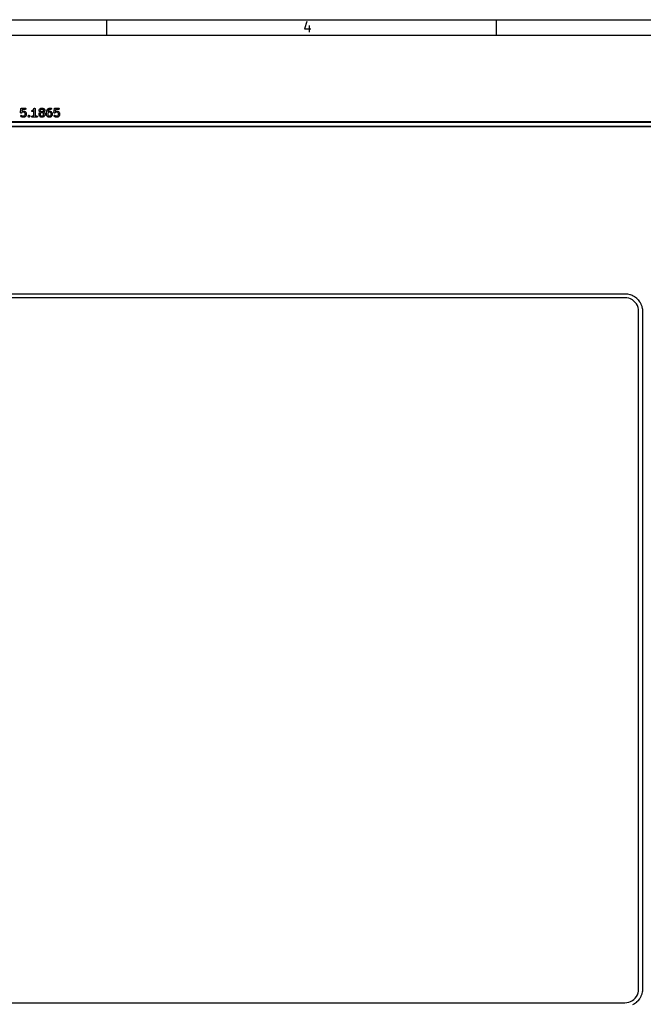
# Model space of a CAD drawing. Header units: inches. Extents: x 0.4 to 11.3, y -7.9 to -0.4.
# Tile 5 of 6: x 5.9 to 9, y -5.4 to -0.4. Entities that reach past the tile are written whole.
import ezdxf

# ---------------------------------------------------------------- set-up
doc = ezdxf.new("R2010")
doc.units = ezdxf.units.IN
doc.header["$MEASUREMENT"] = 0
doc.layers.add('Adhesive', color=254, linetype='CONTINUOUS', true_color=0xb4dbd2)

msp = doc.modelspace()

# ---------------------------------------------------------------- linework, layer by layer
at = {"layer": 'Adhesive', "linetype": 'CONTINUOUS'}
for p, q in [((5.863, -0.8623), (5.8649, -0.8436)), ((5.8649, -0.8433), (5.865, -0.8432)), ((5.8649, -0.8434), (5.8649, -0.8433)), ((5.8649, -0.8436), (5.8649, -0.8434)), ((5.865, -0.843), (5.8652, -0.8426)), ((5.865, -0.8432), (5.865, -0.843)), ((5.8652, -0.8426), (5.8654, -0.8423)), ((5.8654, -0.8423), (5.8655, -0.8421)), ((5.8655, -0.842), (5.8659, -0.8417)), ((5.8655, -0.8421), (5.8655, -0.842)), ((5.8659, -0.8417), (5.8662, -0.8414)), ((5.8662, -0.8414), (5.8663, -0.8414)), ((5.8663, -0.8414), (5.8664, -0.8413)), ((5.8664, -0.8413), (5.8668, -0.8412)), ((5.8668, -0.8412), (5.8672, -0.841)), ((5.8672, -0.841), (5.8675, -0.841)), ((5.8675, -0.841), (5.8675, -0.841)), ((5.8675, -0.841), (5.8676, -0.841)), ((5.8676, -0.841), (5.8678, -0.8409)), ((5.8678, -0.8409), (5.8866, -0.8409)), ((5.8866, -0.8409), (5.8871, -0.841)), ((5.8871, -0.841), (5.8882, -0.8414)), ((5.8882, -0.8414), (5.889, -0.8423)), ((5.889, -0.8455), (5.8882, -0.8463)), ((5.889, -0.8423), (5.8895, -0.8433)), ((5.8895, -0.8445), (5.889, -0.8455)), ((5.8895, -0.8433), (5.8895, -0.8445)), ((5.9274, -0.8476), (5.931, -0.8423)), ((5.931, -0.8422), (5.9313, -0.8418)), ((5.931, -0.8423), (5.931, -0.8422)), ((5.931, -0.8423), (5.931, -0.8423)), ((5.931, -0.8423), (5.931, -0.8423)), ((5.9313, -0.8418), (5.9316, -0.8416)), ((5.9316, -0.8416), (5.9318, -0.8414)), ((5.9318, -0.8414), (5.9321, -0.8413)), ((5.9321, -0.8413), (5.9323, -0.8412)), ((5.9323, -0.8412), (5.9326, -0.8411)), ((5.9326, -0.8411), (5.9329, -0.841)), ((5.9329, -0.841), (5.9332, -0.841)), ((5.9332, -0.841), (5.9334, -0.8409)), ((5.9334, -0.8409), (5.9337, -0.841)), ((5.9337, -0.841), (5.934, -0.841)), ((5.934, -0.841), (5.9343, -0.8411)), ((5.9343, -0.8411), (5.9346, -0.8412)), ((5.9346, -0.8412), (5.9348, -0.8413)), ((5.9348, -0.8413), (5.9351, -0.8414)), ((5.9351, -0.8414), (5.9353, -0.8416)), ((5.9353, -0.8416), (5.9355, -0.8418)), ((5.9355, -0.8418), (5.9357, -0.842)), ((5.9357, -0.842), (5.9359, -0.8423)), ((5.9359, -0.8423), (5.936, -0.8425)), ((5.936, -0.8425), (5.9362, -0.8428)), ((5.9362, -0.8428), (5.9362, -0.843)), ((5.9362, -0.843), (5.9363, -0.8433)), ((5.9363, -0.8433), (5.9364, -0.8439)), ((5.9364, -0.8439), (5.9364, -0.8439)), ((5.9364, -0.8439), (5.9364, -0.8439)), ((5.9364, -0.8439), (5.9364, -0.8439)), ((5.9364, -0.8439), (5.9364, -0.8803)), ((5.9592, -0.8459), (5.9592, -0.8458)), ((5.9592, -0.8458), (5.9593, -0.8458)), ((5.9593, -0.8458), (5.9595, -0.8456)), ((5.9595, -0.8456), (5.9613, -0.8437)), ((5.9613, -0.8437), (5.9616, -0.8435)), ((5.9616, -0.8435), (5.9616, -0.8434)), ((5.9616, -0.8434), (5.9617, -0.8434)), ((5.9617, -0.8434), (5.9618, -0.8433)), ((5.9618, -0.8433), (5.9619, -0.8433)), ((5.9619, -0.8433), (5.9621, -0.8431)), ((5.9621, -0.8431), (5.9659, -0.8412)), ((5.9659, -0.8412), (5.9664, -0.841)), ((5.9664, -0.841), (5.9665, -0.841)), ((5.9665, -0.841), (5.9666, -0.841)), ((5.9666, -0.841), (5.9672, -0.8409)), ((5.9672, -0.8409), (5.9747, -0.8409)), ((5.9747, -0.8409), (5.9753, -0.841)), ((5.9753, -0.841), (5.9754, -0.841)), ((5.9754, -0.841), (5.9755, -0.841)), ((5.9755, -0.841), (5.976, -0.8412)), ((5.976, -0.8412), (5.9798, -0.8431)), ((5.9798, -0.8431), (5.98, -0.8433)), ((5.98, -0.8433), (5.9801, -0.8433)), ((5.9801, -0.8433), (5.9802, -0.8434)), ((5.9802, -0.8434), (5.9802, -0.8434)), ((5.9802, -0.8434), (5.9803, -0.8435)), ((5.9803, -0.8435), (5.9805, -0.8437)), ((5.9805, -0.8437), (5.9824, -0.8456)), ((5.9824, -0.8456), (5.9826, -0.8458)), ((5.9826, -0.8458), (5.9826, -0.8458)), ((5.9826, -0.8458), (5.9827, -0.8459)), ((6.0004, -0.846), (6.0005, -0.8458)), ((6.0005, -0.8458), (6.0007, -0.8456)), ((6.0007, -0.8456), (6.0026, -0.8437)), ((6.0007, -0.8456), (6.0007, -0.8456)), ((6.0007, -0.8456), (6.0007, -0.8456)), ((6.0026, -0.8437), (6.0028, -0.8435)), ((6.0028, -0.8435), (6.0029, -0.8434)), ((6.0029, -0.8434), (6.003, -0.8434)), ((6.003, -0.8434), (6.003, -0.8433)), ((6.003, -0.8433), (6.0031, -0.8433)), ((6.0031, -0.8433), (6.0034, -0.8431)), ((6.0034, -0.8431), (6.0071, -0.8412)), ((6.0071, -0.8412), (6.0077, -0.841)), ((6.0077, -0.841), (6.0078, -0.841)), ((6.0078, -0.841), (6.0079, -0.841)), ((6.0079, -0.841), (6.0084, -0.8409)), ((6.0084, -0.8409), (6.0159, -0.8409)), ((6.0159, -0.8409), (6.0165, -0.841)), ((6.0165, -0.841), (6.0176, -0.8414)), ((6.0176, -0.8414), (6.0184, -0.8423)), ((6.0184, -0.8455), (6.0176, -0.8463)), ((6.0184, -0.8423), (6.0188, -0.8433)), ((6.0188, -0.8445), (6.0184, -0.8455)), ((6.0188, -0.8433), (6.0188, -0.8445)), ((6.0317, -0.8623), (6.0336, -0.8436)), ((6.0336, -0.8436), (6.0337, -0.8434)), ((6.0337, -0.843), (6.0339, -0.8426)), ((6.0337, -0.8432), (6.0337, -0.843)), ((6.0337, -0.8433), (6.0337, -0.8432)), ((6.0337, -0.8434), (6.0337, -0.8433)), ((6.0339, -0.8426), (6.0341, -0.8423)), ((6.0341, -0.8423), (6.0342, -0.8421)), ((6.0342, -0.8421), (6.0343, -0.842)), ((6.0343, -0.842), (6.0346, -0.8417)), ((6.0346, -0.8417), (6.0349, -0.8414)), ((6.0349, -0.8414), (6.035, -0.8414)), ((6.035, -0.8414), (6.0352, -0.8413)), ((6.0352, -0.8413), (6.0356, -0.8412)), ((6.0356, -0.8412), (6.036, -0.841)), ((6.036, -0.841), (6.0362, -0.841)), ((6.0362, -0.841), (6.0363, -0.841)), ((6.0363, -0.841), (6.0366, -0.8409)), ((6.0363, -0.841), (6.0363, -0.841)), ((6.0366, -0.8409), (6.0553, -0.8409)), ((6.0553, -0.8409), (6.0559, -0.841)), ((6.0559, -0.841), (6.0569, -0.8414)), ((6.0569, -0.8414), (6.0578, -0.8423)), ((6.0578, -0.8455), (6.0569, -0.8463)), ((6.0578, -0.8423), (6.0582, -0.8433)), ((6.0582, -0.8445), (6.0578, -0.8455)), ((6.0582, -0.8433), (6.0582, -0.8445)), ((5.863, -0.8629), (5.863, -0.8623)), ((5.8631, -0.8631), (5.863, -0.8629)), ((5.8631, -0.8632), (5.8631, -0.8631)), ((5.8632, -0.8636), (5.8631, -0.8632)), ((5.8631, -0.8789), (5.8635, -0.8779)), ((5.8631, -0.8801), (5.8631, -0.8789)), ((5.8635, -0.8812), (5.8631, -0.8801)), ((5.8633, -0.864), (5.8632, -0.8636)), ((5.8634, -0.8641), (5.8633, -0.864)), ((5.8635, -0.8643), (5.8634, -0.8641)), ((5.8638, -0.8646), (5.8635, -0.8643)), ((5.8635, -0.8779), (5.8643, -0.8771)), ((5.8639, -0.8816), (5.8635, -0.8812)), ((5.8641, -0.8649), (5.8638, -0.8646)), ((5.8657, -0.8835), (5.8639, -0.8816)), ((5.8642, -0.865), (5.8641, -0.8649)), ((5.8643, -0.8651), (5.8642, -0.865)), ((5.8647, -0.8653), (5.8643, -0.8651)), ((5.8643, -0.8771), (5.8654, -0.8766)), ((5.8651, -0.8655), (5.8647, -0.8653)), ((5.8652, -0.8655), (5.8651, -0.8655)), ((5.8654, -0.8655), (5.8652, -0.8655)), ((5.8658, -0.8655), (5.8654, -0.8655)), ((5.8654, -0.8766), (5.8665, -0.8766)), ((5.866, -0.8837), (5.8657, -0.8835)), ((5.8662, -0.8656), (5.8658, -0.8655)), ((5.8661, -0.8838), (5.866, -0.8837)), ((5.866, -0.8837), (5.866, -0.8837)), ((5.8662, -0.8838), (5.8661, -0.8838)), ((5.8664, -0.8655), (5.8662, -0.8656)), ((5.8663, -0.8839), (5.8662, -0.8838)), ((5.8665, -0.884), (5.8663, -0.8839)), ((5.8665, -0.8655), (5.8664, -0.8655)), ((5.8669, -0.8654), (5.8665, -0.8655)), ((5.8665, -0.8766), (5.8676, -0.8771)), ((5.8703, -0.8859), (5.8665, -0.884)), ((5.8673, -0.8652), (5.8669, -0.8654)), ((5.8675, -0.8652), (5.8673, -0.8652)), ((5.8676, -0.8651), (5.8675, -0.8652)), ((5.868, -0.8647), (5.8676, -0.8651)), ((5.8676, -0.8771), (5.868, -0.8774)), ((5.8696, -0.8632), (5.868, -0.8647)), ((5.868, -0.8774), (5.8696, -0.879)), ((5.8705, -0.8468), (5.8695, -0.8566)), ((5.8695, -0.8566), (5.8703, -0.8562)), ((5.8723, -0.8618), (5.8696, -0.8632)), ((5.8696, -0.879), (5.8723, -0.8803)), ((5.8703, -0.8562), (5.8708, -0.856)), ((5.8708, -0.8861), (5.8703, -0.8859)), ((5.8866, -0.8468), (5.8705, -0.8468)), ((5.8708, -0.856), (5.8709, -0.856)), ((5.8709, -0.8861), (5.8708, -0.8861)), ((5.8709, -0.856), (5.871, -0.856)), ((5.871, -0.8862), (5.8709, -0.8861)), ((5.871, -0.856), (5.8716, -0.8559)), ((5.8716, -0.8862), (5.871, -0.8862)), ((5.8716, -0.8559), (5.8809, -0.8559)), ((5.8809, -0.8862), (5.8716, -0.8862)), ((5.8802, -0.8618), (5.8723, -0.8618)), ((5.8723, -0.8803), (5.8802, -0.8803)), ((5.8829, -0.8632), (5.8802, -0.8618)), ((5.8802, -0.8803), (5.8829, -0.879)), ((5.8809, -0.8559), (5.8815, -0.856)), ((5.8815, -0.8862), (5.8809, -0.8862)), ((5.8815, -0.856), (5.8816, -0.856)), ((5.8816, -0.8861), (5.8815, -0.8862)), ((5.8816, -0.856), (5.8817, -0.856)), ((5.8817, -0.8861), (5.8816, -0.8861)), ((5.8817, -0.856), (5.8823, -0.8562)), ((5.8823, -0.8859), (5.8817, -0.8861)), ((5.8823, -0.8562), (5.886, -0.8581)), ((5.886, -0.884), (5.8823, -0.8859)), ((5.8841, -0.8644), (5.8829, -0.8632)), ((5.8829, -0.879), (5.8841, -0.8778)), ((5.8855, -0.8671), (5.8841, -0.8644)), ((5.8841, -0.8778), (5.8855, -0.8751)), ((5.8855, -0.8751), (5.8855, -0.8671)), ((5.886, -0.8581), (5.8863, -0.8583)), ((5.8863, -0.8839), (5.886, -0.884)), ((5.8863, -0.8583), (5.8863, -0.8583)), ((5.8863, -0.8583), (5.8864, -0.8584)), ((5.8864, -0.8838), (5.8863, -0.8838)), ((5.8863, -0.8838), (5.8863, -0.8839)), ((5.8864, -0.8584), (5.8865, -0.8584)), ((5.8865, -0.8837), (5.8864, -0.8838)), ((5.8865, -0.8584), (5.8866, -0.8585)), ((5.8866, -0.8837), (5.8865, -0.8837)), ((5.8871, -0.8468), (5.8866, -0.8468)), ((5.8866, -0.8585), (5.8868, -0.8587)), ((5.8868, -0.8835), (5.8866, -0.8837)), ((5.8868, -0.8587), (5.8887, -0.8606)), ((5.8887, -0.8816), (5.8868, -0.8835)), ((5.8882, -0.8463), (5.8871, -0.8468)), ((5.8887, -0.8606), (5.8888, -0.8608)), ((5.8888, -0.8814), (5.8887, -0.8816)), ((5.8888, -0.8608), (5.8889, -0.8608)), ((5.8889, -0.8813), (5.8888, -0.8814)), ((5.8889, -0.8608), (5.889, -0.8609)), ((5.889, -0.8812), (5.8889, -0.8813)), ((5.889, -0.8609), (5.889, -0.861)), ((5.889, -0.861), (5.8891, -0.8611)), ((5.8891, -0.8811), (5.889, -0.8812)), ((5.889, -0.8812), (5.889, -0.8812)), ((5.8891, -0.8611), (5.8892, -0.8613)), ((5.8892, -0.8808), (5.8891, -0.8811)), ((5.8892, -0.8613), (5.8911, -0.8651)), ((5.8911, -0.8771), (5.8892, -0.8808)), ((5.8911, -0.8651), (5.8913, -0.8656)), ((5.8913, -0.8765), (5.8911, -0.8771)), ((5.8913, -0.8656), (5.8913, -0.8657)), ((5.8913, -0.8657), (5.8913, -0.8658)), ((5.8913, -0.8658), (5.8914, -0.8664)), ((5.8914, -0.8758), (5.8913, -0.8763)), ((5.8913, -0.8763), (5.8913, -0.8764)), ((5.8913, -0.8764), (5.8913, -0.8765)), ((5.8914, -0.8664), (5.8914, -0.8758)), ((5.9005, -0.8808), (5.901, -0.8797)), ((5.9005, -0.882), (5.9005, -0.8808)), ((5.9007, -0.8824), (5.9005, -0.882)), ((5.901, -0.883), (5.9007, -0.8824)), ((5.901, -0.8797), (5.9014, -0.8793)), ((5.9014, -0.8835), (5.901, -0.883)), ((5.9014, -0.8793), (5.9032, -0.8774)), ((5.9032, -0.8853), (5.9014, -0.8835)), ((5.9032, -0.8774), (5.9037, -0.8771)), ((5.9037, -0.8857), (5.9032, -0.8853)), ((5.9037, -0.8771), (5.9043, -0.8768)), ((5.9037, -0.8771), (5.9037, -0.8771)), ((5.9047, -0.8862), (5.9037, -0.8857)), ((5.9043, -0.8768), (5.9047, -0.8766)), ((5.9047, -0.8766), (5.9059, -0.8766)), ((5.9059, -0.8862), (5.9047, -0.8862)), ((5.9047, -0.8862), (5.9047, -0.8862)), ((5.9059, -0.8766), (5.9059, -0.8766)), ((5.9059, -0.8766), (5.9063, -0.8768)), ((5.907, -0.8857), (5.9059, -0.8862)), ((5.9059, -0.8862), (5.9059, -0.8862)), ((5.9063, -0.8768), (5.907, -0.8771)), ((5.907, -0.8771), (5.907, -0.8771)), ((5.907, -0.8771), (5.9074, -0.8774)), ((5.9074, -0.8853), (5.907, -0.8857)), ((5.9074, -0.8774), (5.9093, -0.8793)), ((5.9093, -0.8835), (5.9074, -0.8853)), ((5.9093, -0.8793), (5.9096, -0.8797)), ((5.9096, -0.883), (5.9093, -0.8835)), ((5.9096, -0.8797), (5.9101, -0.8808)), ((5.9101, -0.882), (5.9096, -0.883)), ((5.9101, -0.8808), (5.9101, -0.8808)), ((5.9101, -0.8808), (5.9101, -0.882)), ((5.9193, -0.8548), (5.9196, -0.8537)), ((5.9193, -0.8559), (5.9193, -0.8548)), ((5.9199, -0.8569), (5.9193, -0.8559)), ((5.9193, -0.8827), (5.9197, -0.8816)), ((5.9193, -0.8838), (5.9193, -0.8827)), ((5.9197, -0.8849), (5.9193, -0.8838)), ((5.9196, -0.8537), (5.9204, -0.8528)), ((5.9197, -0.8816), (5.9206, -0.8808)), ((5.9206, -0.8857), (5.9197, -0.8849)), ((5.9207, -0.8577), (5.9199, -0.8569)), ((5.9204, -0.8528), (5.9209, -0.8525)), ((5.9206, -0.8808), (5.9216, -0.8804)), ((5.9216, -0.8862), (5.9206, -0.8857)), ((5.9218, -0.8581), (5.9207, -0.8577)), ((5.9209, -0.8525), (5.9242, -0.8508)), ((5.9216, -0.8804), (5.9222, -0.8803)), ((5.9222, -0.8862), (5.9216, -0.8862)), ((5.923, -0.858), (5.9218, -0.8581)), ((5.9222, -0.8803), (5.9305, -0.8803)), ((5.9447, -0.8862), (5.9222, -0.8862)), ((5.9235, -0.8578), (5.923, -0.858)), ((5.9273, -0.8559), (5.9235, -0.8578)), ((5.9242, -0.8508), (5.9274, -0.8476)), ((5.9275, -0.8557), (5.9273, -0.8559)), ((5.9276, -0.8557), (5.9275, -0.8557)), ((5.9277, -0.8557), (5.9276, -0.8557)), ((5.9278, -0.8556), (5.9277, -0.8557)), ((5.928, -0.8554), (5.9278, -0.8555)), ((5.9278, -0.8555), (5.9278, -0.8556)), ((5.9305, -0.8529), (5.928, -0.8554)), ((5.9305, -0.8803), (5.9305, -0.8529)), ((5.9364, -0.8803), (5.9447, -0.8803)), ((5.9447, -0.8803), (5.9453, -0.8804)), ((5.9453, -0.8862), (5.9447, -0.8862)), ((5.9453, -0.8804), (5.9463, -0.8808)), ((5.9463, -0.8857), (5.9453, -0.8862)), ((5.9463, -0.8808), (5.9471, -0.8816)), ((5.9471, -0.8849), (5.9463, -0.8857)), ((5.9471, -0.8816), (5.9476, -0.8827)), ((5.9476, -0.8838), (5.9471, -0.8849)), ((5.9476, -0.8827), (5.9476, -0.8838)), ((5.9567, -0.8514), (5.9568, -0.8508)), ((5.9567, -0.8533), (5.9567, -0.8514)), ((5.9568, -0.8538), (5.9567, -0.8533)), ((5.9567, -0.8683), (5.9568, -0.8677)), ((5.9567, -0.8758), (5.9567, -0.8683)), ((5.9568, -0.8763), (5.9567, -0.8758)), ((5.9568, -0.8506), (5.957, -0.8501)), ((5.9568, -0.8507), (5.9568, -0.8506)), ((5.9568, -0.8508), (5.9568, -0.8507)), ((5.9568, -0.8539), (5.9568, -0.8538)), ((5.9568, -0.854), (5.9568, -0.8539)), ((5.957, -0.8546), (5.9568, -0.854)), ((5.9568, -0.8675), (5.957, -0.8669)), ((5.9568, -0.8676), (5.9568, -0.8675)), ((5.9568, -0.8677), (5.9568, -0.8676)), ((5.9568, -0.8764), (5.9568, -0.8763)), ((5.9568, -0.8765), (5.9568, -0.8764)), ((5.957, -0.8771), (5.9568, -0.8765)), ((5.957, -0.8501), (5.9589, -0.8463)), ((5.9589, -0.8583), (5.957, -0.8546)), ((5.957, -0.8669), (5.9589, -0.8632)), ((5.9589, -0.8808), (5.957, -0.8771)), ((5.9589, -0.8463), (5.9591, -0.8461)), ((5.9591, -0.8586), (5.9589, -0.8583)), ((5.9589, -0.8632), (5.9591, -0.8629)), ((5.9591, -0.8811), (5.9589, -0.8808)), ((5.9591, -0.846), (5.9592, -0.8459)), ((5.9591, -0.8461), (5.9591, -0.846)), ((5.9591, -0.8587), (5.9591, -0.8586)), ((5.9592, -0.8587), (5.9591, -0.8587)), ((5.9591, -0.8629), (5.9592, -0.8628)), ((5.9591, -0.8629), (5.9591, -0.8629)), ((5.9591, -0.8812), (5.9591, -0.8811)), ((5.9592, -0.8812), (5.9591, -0.8812)), ((5.9592, -0.8588), (5.9592, -0.8587)), ((5.9593, -0.8589), (5.9592, -0.8588)), ((5.9592, -0.8628), (5.9592, -0.8627)), ((5.9592, -0.8627), (5.9593, -0.8627)), ((5.9592, -0.8813), (5.9592, -0.8812)), ((5.9593, -0.8814), (5.9592, -0.8813)), ((5.9595, -0.8591), (5.9593, -0.8589)), ((5.9593, -0.8627), (5.9595, -0.8624)), ((5.9595, -0.8816), (5.9593, -0.8814)), ((5.9611, -0.8608), (5.9595, -0.8591)), ((5.9595, -0.8624), (5.9611, -0.8608)), ((5.9613, -0.8835), (5.9595, -0.8816)), ((5.9616, -0.8837), (5.9613, -0.8835)), ((5.9617, -0.8838), (5.9616, -0.8837)), ((5.9616, -0.8837), (5.9616, -0.8837)), ((5.9618, -0.8838), (5.9617, -0.8838)), ((5.9619, -0.8839), (5.9618, -0.8838)), ((5.9621, -0.884), (5.9619, -0.8839)), ((5.9659, -0.8859), (5.9621, -0.884)), ((5.964, -0.8494), (5.9626, -0.8521)), ((5.9626, -0.8521), (5.9626, -0.8526)), ((5.9626, -0.8526), (5.964, -0.8553)), ((5.964, -0.8663), (5.9626, -0.869)), ((5.9626, -0.869), (5.9626, -0.8751)), ((5.9626, -0.8751), (5.964, -0.8778)), ((5.9652, -0.8482), (5.964, -0.8494)), ((5.964, -0.8553), (5.9652, -0.8565)), ((5.9652, -0.8651), (5.964, -0.8663)), ((5.964, -0.8778), (5.9652, -0.879)), ((5.9679, -0.8468), (5.9652, -0.8482)), ((5.9652, -0.8565), (5.9679, -0.8578)), ((5.9679, -0.8637), (5.9652, -0.8651)), ((5.9652, -0.879), (5.9679, -0.8803)), ((5.9664, -0.8861), (5.9659, -0.8859)), ((5.9665, -0.8861), (5.9664, -0.8861)), ((5.9666, -0.8862), (5.9665, -0.8861)), ((5.9672, -0.8862), (5.9666, -0.8862)), ((5.9747, -0.8862), (5.9672, -0.8862)), ((5.974, -0.8468), (5.9679, -0.8468)), ((5.9679, -0.8578), (5.974, -0.8578)), ((5.974, -0.8637), (5.9679, -0.8637)), ((5.9679, -0.8803), (5.974, -0.8803)), ((5.9767, -0.8482), (5.974, -0.8468)), ((5.974, -0.8578), (5.9767, -0.8565)), ((5.9767, -0.8651), (5.974, -0.8637)), ((5.974, -0.8803), (5.9767, -0.879)), ((5.9753, -0.8862), (5.9747, -0.8862)), ((5.9754, -0.8861), (5.9753, -0.8862)), ((5.9755, -0.8861), (5.9754, -0.8861)), ((5.976, -0.8859), (5.9755, -0.8861)), ((5.9798, -0.884), (5.976, -0.8859)), ((5.9779, -0.8494), (5.9767, -0.8482)), ((5.9767, -0.8565), (5.9779, -0.8553)), ((5.9779, -0.8663), (5.9767, -0.8651)), ((5.9767, -0.879), (5.9779, -0.8778)), ((5.9792, -0.8521), (5.9779, -0.8494)), ((5.9779, -0.8553), (5.9792, -0.8526)), ((5.9792, -0.869), (5.9779, -0.8663)), ((5.9779, -0.8778), (5.9792, -0.8751)), ((5.9792, -0.8526), (5.9792, -0.8521)), ((5.9792, -0.8751), (5.9792, -0.869)), ((5.98, -0.8839), (5.9798, -0.884)), ((5.9801, -0.8838), (5.98, -0.8839)), ((5.9802, -0.8838), (5.9801, -0.8838)), ((5.9803, -0.8837), (5.9802, -0.8837)), ((5.9802, -0.8837), (5.9802, -0.8838)), ((5.9805, -0.8835), (5.9803, -0.8837)), ((5.9824, -0.8816), (5.9805, -0.8835)), ((5.9824, -0.8591), (5.9807, -0.8608)), ((5.9807, -0.8608), (5.9824, -0.8624)), ((5.9826, -0.8589), (5.9824, -0.8591)), ((5.9824, -0.8624), (5.9826, -0.8627)), ((5.9826, -0.8814), (5.9824, -0.8816)), ((5.9827, -0.8587), (5.9826, -0.8588)), ((5.9826, -0.8588), (5.9826, -0.8589)), ((5.9826, -0.8627), (5.9826, -0.8627)), ((5.9826, -0.8627), (5.9827, -0.8628)), ((5.9827, -0.8812), (5.9826, -0.8813)), ((5.9826, -0.8813), (5.9826, -0.8814)), ((5.9827, -0.8459), (5.9828, -0.846)), ((5.9828, -0.8587), (5.9827, -0.8587)), ((5.9827, -0.8628), (5.9828, -0.8629)), ((5.9828, -0.8812), (5.9827, -0.8812)), ((5.9828, -0.846), (5.9828, -0.8461)), ((5.9828, -0.8461), (5.9829, -0.8463)), ((5.9829, -0.8583), (5.9828, -0.8586)), ((5.9828, -0.8586), (5.9828, -0.8587)), ((5.9828, -0.8629), (5.9828, -0.8629)), ((5.9828, -0.8629), (5.9829, -0.8632)), ((5.9829, -0.8808), (5.9828, -0.8811)), ((5.9828, -0.8811), (5.9828, -0.8812)), ((5.9829, -0.8463), (5.9848, -0.8501)), ((5.9848, -0.8546), (5.9829, -0.8583)), ((5.9829, -0.8632), (5.9848, -0.8669)), ((5.9848, -0.8771), (5.9829, -0.8808)), ((5.9848, -0.8501), (5.985, -0.8506)), ((5.985, -0.854), (5.9848, -0.8546)), ((5.9848, -0.8669), (5.985, -0.8675)), ((5.985, -0.8765), (5.9848, -0.8771)), ((5.985, -0.8506), (5.985, -0.8507)), ((5.985, -0.8507), (5.9851, -0.8508)), ((5.9851, -0.8538), (5.985, -0.8539)), ((5.985, -0.8539), (5.985, -0.854)), ((5.985, -0.8675), (5.985, -0.8676)), ((5.985, -0.8676), (5.9851, -0.8677)), ((5.9851, -0.8763), (5.985, -0.8764)), ((5.985, -0.8764), (5.985, -0.8765)), ((5.9851, -0.8508), (5.9851, -0.8514)), ((5.9851, -0.8514), (5.9851, -0.8533)), ((5.9851, -0.8533), (5.9851, -0.8538)), ((5.9851, -0.8677), (5.9851, -0.8683)), ((5.9851, -0.8683), (5.9851, -0.8758)), ((5.9851, -0.8758), (5.9851, -0.8763)), ((5.9942, -0.8606), (5.9943, -0.8604)), ((5.9942, -0.8607), (5.9942, -0.8606)), ((5.9942, -0.8608), (5.9942, -0.8607)), ((5.9942, -0.8758), (5.9942, -0.8608)), ((5.9943, -0.8763), (5.9942, -0.8758)), ((5.9943, -0.86), (5.9962, -0.8525)), ((5.9943, -0.8601), (5.9943, -0.86)), ((5.9943, -0.8602), (5.9943, -0.8601)), ((5.9943, -0.8604), (5.9943, -0.8602)), ((5.9943, -0.8764), (5.9943, -0.8763)), ((5.9943, -0.8765), (5.9943, -0.8764)), ((5.9945, -0.8771), (5.9943, -0.8765)), ((5.9964, -0.8808), (5.9945, -0.8771)), ((5.9962, -0.8525), (5.9963, -0.8522)), ((5.9963, -0.8522), (5.9963, -0.8521)), ((5.9963, -0.8521), (5.9964, -0.8521)), ((5.9964, -0.8519), (5.9966, -0.8516)), ((5.9964, -0.852), (5.9964, -0.8519)), ((5.9964, -0.8521), (5.9964, -0.852)), ((5.9966, -0.8811), (5.9964, -0.8808)), ((5.9966, -0.8516), (6.0003, -0.846)), ((5.9966, -0.8812), (5.9966, -0.8811)), ((5.9967, -0.8812), (5.9966, -0.8812)), ((5.9967, -0.8813), (5.9967, -0.8812)), ((5.9968, -0.8814), (5.9967, -0.8813)), ((5.997, -0.8816), (5.9968, -0.8814)), ((5.9988, -0.8835), (5.997, -0.8816)), ((5.9991, -0.8837), (5.9988, -0.8835)), ((5.9992, -0.8838), (5.9991, -0.8837)), ((5.9991, -0.8837), (5.9991, -0.8837)), ((5.9993, -0.8838), (5.9992, -0.8838)), ((5.9994, -0.8839), (5.9993, -0.8838)), ((5.9996, -0.884), (5.9994, -0.8839)), ((6.0034, -0.8859), (5.9996, -0.884)), ((6.0015, -0.8644), (6.0001, -0.8671)), ((6.0001, -0.8671), (6.0001, -0.8751)), ((6.0001, -0.8751), (6.0015, -0.8778)), ((6.0003, -0.846), (6.0004, -0.846)), ((6.0004, -0.846), (6.0004, -0.846)), ((6.0018, -0.8545), (6.0011, -0.8574)), ((6.0011, -0.8574), (6.0034, -0.8562)), ((6.0027, -0.8632), (6.0015, -0.8644)), ((6.0015, -0.8778), (6.0027, -0.879)), ((6.0051, -0.8495), (6.0018, -0.8545)), ((6.0054, -0.8618), (6.0027, -0.8632)), ((6.0027, -0.879), (6.0054, -0.8803)), ((6.0034, -0.8562), (6.0039, -0.856)), ((6.0039, -0.8861), (6.0034, -0.8859)), ((6.0039, -0.856), (6.004, -0.856)), ((6.004, -0.8861), (6.0039, -0.8861)), ((6.004, -0.856), (6.0041, -0.856)), ((6.0041, -0.8862), (6.004, -0.8861)), ((6.0041, -0.856), (6.0047, -0.8559)), ((6.0047, -0.8862), (6.0041, -0.8862)), ((6.0047, -0.8559), (6.0122, -0.8559)), ((6.0122, -0.8862), (6.0047, -0.8862)), ((6.0064, -0.8482), (6.0051, -0.8495)), ((6.0115, -0.8618), (6.0054, -0.8618)), ((6.0054, -0.8803), (6.0115, -0.8803)), ((6.0091, -0.8468), (6.0064, -0.8482)), ((6.0159, -0.8468), (6.0091, -0.8468)), ((6.0142, -0.8632), (6.0115, -0.8618)), ((6.0115, -0.8803), (6.0142, -0.879)), ((6.0122, -0.8559), (6.0128, -0.856)), ((6.0128, -0.8862), (6.0122, -0.8862)), ((6.0128, -0.856), (6.0129, -0.856)), ((6.0129, -0.8861), (6.0128, -0.8862)), ((6.0129, -0.856), (6.013, -0.856)), ((6.013, -0.8861), (6.0129, -0.8861)), ((6.013, -0.856), (6.0135, -0.8562)), ((6.0135, -0.8859), (6.013, -0.8861)), ((6.0135, -0.8562), (6.0172, -0.8581)), ((6.0172, -0.884), (6.0135, -0.8859)), ((6.0154, -0.8644), (6.0142, -0.8632)), ((6.0142, -0.879), (6.0154, -0.8778)), ((6.0167, -0.8671), (6.0154, -0.8644)), ((6.0154, -0.8778), (6.0167, -0.8751)), ((6.0165, -0.8468), (6.0159, -0.8468)), ((6.0176, -0.8463), (6.0165, -0.8468)), ((6.0167, -0.8751), (6.0167, -0.8671)), ((6.0172, -0.8581), (6.0175, -0.8583)), ((6.0175, -0.8839), (6.0172, -0.884)), ((6.0175, -0.8583), (6.0176, -0.8583)), ((6.0176, -0.8838), (6.0175, -0.8839)), ((6.0176, -0.8583), (6.0177, -0.8584)), ((6.0177, -0.8838), (6.0176, -0.8838)), ((6.0177, -0.8584), (6.0177, -0.8584)), ((6.0177, -0.8584), (6.0178, -0.8585)), ((6.0178, -0.8837), (6.0177, -0.8837)), ((6.0177, -0.8837), (6.0177, -0.8838)), ((6.0178, -0.8585), (6.018, -0.8587)), ((6.018, -0.8835), (6.0178, -0.8837)), ((6.018, -0.8587), (6.0199, -0.8606)), ((6.0199, -0.8816), (6.018, -0.8835)), ((6.0199, -0.8606), (6.0201, -0.8608)), ((6.0201, -0.8814), (6.0199, -0.8816)), ((6.0201, -0.8608), (6.0201, -0.8608)), ((6.0201, -0.8608), (6.0202, -0.8609)), ((6.0202, -0.8812), (6.0201, -0.8813)), ((6.0201, -0.8813), (6.0201, -0.8814)), ((6.0202, -0.8609), (6.0203, -0.861)), ((6.0203, -0.8812), (6.0202, -0.8812)), ((6.0203, -0.861), (6.0203, -0.8611)), ((6.0203, -0.8611), (6.0204, -0.8613)), ((6.0204, -0.8808), (6.0203, -0.8811)), ((6.0203, -0.8811), (6.0203, -0.8812)), ((6.0204, -0.8613), (6.0223, -0.8651)), ((6.0223, -0.8771), (6.0204, -0.8808)), ((6.0223, -0.8651), (6.0225, -0.8656)), ((6.0225, -0.8765), (6.0223, -0.8771)), ((6.0225, -0.8656), (6.0225, -0.8657)), ((6.0225, -0.8657), (6.0226, -0.8658)), ((6.0226, -0.8763), (6.0225, -0.8764)), ((6.0225, -0.8764), (6.0225, -0.8765)), ((6.0226, -0.8658), (6.0226, -0.8664)), ((6.0226, -0.8664), (6.0226, -0.8758)), ((6.0226, -0.8758), (6.0226, -0.8763)), ((6.0317, -0.8629), (6.0317, -0.8623)), ((6.0318, -0.8631), (6.0317, -0.8629)), ((6.0318, -0.8632), (6.0318, -0.8631)), ((6.0319, -0.8636), (6.0318, -0.8632)), ((6.0318, -0.8789), (6.0322, -0.8779)), ((6.0318, -0.8801), (6.0318, -0.8789)), ((6.0322, -0.8812), (6.0318, -0.8801)), ((6.0321, -0.864), (6.0319, -0.8636)), ((6.0322, -0.8641), (6.0321, -0.864)), ((6.0322, -0.8643), (6.0322, -0.8641)), ((6.0325, -0.8646), (6.0322, -0.8643)), ((6.0322, -0.8779), (6.033, -0.8771)), ((6.0326, -0.8816), (6.0322, -0.8812)), ((6.0328, -0.8649), (6.0325, -0.8646)), ((6.0345, -0.8835), (6.0326, -0.8816)), ((6.0329, -0.865), (6.0328, -0.8649)), ((6.033, -0.8651), (6.0329, -0.865)), ((6.0334, -0.8653), (6.033, -0.8651)), ((6.033, -0.8771), (6.0341, -0.8766)), ((6.0338, -0.8655), (6.0334, -0.8653)), ((6.034, -0.8655), (6.0338, -0.8655)), ((6.0341, -0.8655), (6.034, -0.8655)), ((6.0345, -0.8655), (6.0341, -0.8655)), ((6.0341, -0.8766), (6.0353, -0.8766)), ((6.035, -0.8656), (6.0345, -0.8655)), ((6.0347, -0.8837), (6.0345, -0.8835)), ((6.0348, -0.8838), (6.0347, -0.8837)), ((6.0347, -0.8837), (6.0347, -0.8837)), ((6.0349, -0.8838), (6.0348, -0.8838)), ((6.035, -0.8839), (6.0349, -0.8838)), ((6.0351, -0.8655), (6.035, -0.8656)), ((6.0352, -0.884), (6.035, -0.8839)), ((6.0353, -0.8655), (6.0351, -0.8655)), ((6.039, -0.8859), (6.0352, -0.884)), ((6.0357, -0.8654), (6.0353, -0.8655)), ((6.0353, -0.8766), (6.0363, -0.8771)), ((6.0361, -0.8652), (6.0357, -0.8654)), ((6.0362, -0.8652), (6.0361, -0.8652)), ((6.0363, -0.8651), (6.0362, -0.8652)), ((6.0368, -0.8647), (6.0363, -0.8651)), ((6.0363, -0.8771), (6.0368, -0.8774)), ((6.0383, -0.8632), (6.0368, -0.8647)), ((6.0368, -0.8774), (6.0383, -0.879)), ((6.0392, -0.8468), (6.0382, -0.8566)), ((6.0382, -0.8566), (6.039, -0.8562)), ((6.041, -0.8618), (6.0383, -0.8632)), ((6.0383, -0.879), (6.041, -0.8803)), ((6.039, -0.8562), (6.0395, -0.856)), ((6.0395, -0.8861), (6.039, -0.8859)), ((6.0553, -0.8468), (6.0392, -0.8468)), ((6.0395, -0.856), (6.0396, -0.856)), ((6.0396, -0.8861), (6.0395, -0.8861)), ((6.0396, -0.856), (6.0397, -0.856)), ((6.0397, -0.8862), (6.0396, -0.8861)), ((6.0397, -0.856), (6.0403, -0.8559)), ((6.0403, -0.8862), (6.0397, -0.8862)), ((6.0403, -0.8559), (6.0497, -0.8559)), ((6.0497, -0.8862), (6.0403, -0.8862)), ((6.049, -0.8618), (6.041, -0.8618)), ((6.041, -0.8803), (6.049, -0.8803)), ((6.0517, -0.8632), (6.049, -0.8618)), ((6.049, -0.8803), (6.0517, -0.879)), ((6.0497, -0.8559), (6.0503, -0.856)), ((6.0503, -0.8862), (6.0497, -0.8862)), ((6.0503, -0.856), (6.0503, -0.856)), ((6.0503, -0.856), (6.0505, -0.856)), ((6.0505, -0.8861), (6.0503, -0.8861)), ((6.0503, -0.8861), (6.0503, -0.8862)), ((6.0505, -0.856), (6.051, -0.8562)), ((6.051, -0.8859), (6.0505, -0.8861)), ((6.051, -0.8562), (6.0547, -0.8581)), ((6.0547, -0.884), (6.051, -0.8859)), ((6.0529, -0.8644), (6.0517, -0.8632)), ((6.0517, -0.879), (6.0529, -0.8778)), ((6.0542, -0.8671), (6.0529, -0.8644)), ((6.0529, -0.8778), (6.0542, -0.8751)), ((6.0542, -0.8751), (6.0542, -0.8671)), ((6.0547, -0.8581), (6.055, -0.8583)), ((6.055, -0.8839), (6.0547, -0.884)), ((6.055, -0.8583), (6.0551, -0.8583)), ((6.0551, -0.8838), (6.055, -0.8839)), ((6.0551, -0.8583), (6.0551, -0.8584)), ((6.0551, -0.8584), (6.0552, -0.8584)), ((6.0552, -0.8837), (6.0551, -0.8838)), ((6.0551, -0.8838), (6.0551, -0.8838)), ((6.0552, -0.8584), (6.0553, -0.8585)), ((6.0553, -0.8837), (6.0552, -0.8837)), ((6.0559, -0.8468), (6.0553, -0.8468)), ((6.0553, -0.8585), (6.0555, -0.8587)), ((6.0555, -0.8835), (6.0553, -0.8837)), ((6.0555, -0.8587), (6.0574, -0.8606)), ((6.0574, -0.8816), (6.0555, -0.8835)), ((6.0569, -0.8463), (6.0559, -0.8468)), ((6.0574, -0.8606), (6.0576, -0.8608)), ((6.0576, -0.8814), (6.0574, -0.8816)), ((6.0576, -0.8608), (6.0576, -0.8608)), ((6.0576, -0.8608), (6.0577, -0.8609)), ((6.0577, -0.8812), (6.0576, -0.8813)), ((6.0576, -0.8813), (6.0576, -0.8814)), ((6.0577, -0.8609), (6.0578, -0.861)), ((6.0578, -0.8812), (6.0577, -0.8812)), ((6.0578, -0.861), (6.0578, -0.8611)), ((6.0578, -0.8611), (6.0579, -0.8613)), ((6.0579, -0.8808), (6.0578, -0.8811)), ((6.0578, -0.8811), (6.0578, -0.8812)), ((6.0579, -0.8613), (6.0598, -0.8651)), ((6.0598, -0.8771), (6.0579, -0.8808)), ((6.0598, -0.8651), (6.06, -0.8656)), ((6.06, -0.8765), (6.0598, -0.8771)), ((6.06, -0.8656), (6.06, -0.8657)), ((6.06, -0.8657), (6.0601, -0.8658)), ((6.0601, -0.8763), (6.06, -0.8764)), ((6.06, -0.8764), (6.06, -0.8765)), ((6.0601, -0.8658), (6.0601, -0.8664)), ((6.0601, -0.8664), (6.0601, -0.8758)), ((6.0601, -0.8758), (6.0601, -0.8763)), ((1.3025, -0.9087), (10.5457, -0.9087)), ((10.5457, -0.9126), (1.3025, -0.9126)), ((1.4125, -0.9312), (10.4356, -0.9312)), ((10.4356, -0.9351), (1.4126, -0.9351)), ((2.9319, -1.7788), (8.9162, -1.7788)), ((8.9162, -1.7788), (8.9165, -1.7788)), ((8.9165, -1.7788), (8.9169, -1.7788)), ((8.9169, -1.7788), (8.9281, -1.7796)), ((8.9281, -1.7796), (8.9288, -1.7797)), ((8.9288, -1.7797), (8.9295, -1.7798)), ((8.9295, -1.7798), (8.9405, -1.7822)), ((8.9405, -1.7822), (8.9411, -1.7824)), ((8.9411, -1.7824), (8.9418, -1.7826)), ((8.9418, -1.7826), (8.9523, -1.7865)), ((8.9523, -1.7865), (8.953, -1.7868)), ((8.953, -1.7868), (8.9536, -1.7871)), ((8.9536, -1.7871), (8.9635, -1.7925)), ((8.9158, -1.7985), (2.9323, -1.7985)), ((8.926, -1.7992), (8.9158, -1.7985)), ((8.9356, -1.8013), (8.926, -1.7992)), ((8.9448, -1.8047), (8.9356, -1.8013)), ((8.9534, -1.8094), (8.9448, -1.8047)), ((8.9613, -1.8153), (8.9534, -1.8094)), ((8.9682, -1.8223), (8.9613, -1.8153)), ((8.9635, -1.7925), (8.9641, -1.7929)), ((8.9641, -1.7929), (8.9647, -1.7932)), ((8.9647, -1.7932), (8.9737, -1.8)), ((8.9741, -1.8301), (8.9682, -1.8223)), ((8.9737, -1.8), (8.9742, -1.8004)), ((8.9788, -1.8387), (8.9741, -1.8301)), ((8.9742, -1.8004), (8.9747, -1.8009)), ((8.9747, -1.8009), (8.9827, -1.8088)), ((8.9823, -1.848), (8.9788, -1.8387)), ((8.9827, -1.8088), (8.9831, -1.8094)), ((8.9831, -1.8094), (8.9836, -1.8099)), ((8.9836, -1.8099), (8.9903, -1.8189)), ((8.9903, -1.8189), (8.9907, -1.8195)), ((8.9907, -1.8195), (8.9911, -1.8201)), ((8.9911, -1.8201), (8.9965, -1.8299)), ((8.9965, -1.8299), (8.9967, -1.8306)), ((8.9967, -1.8306), (8.997, -1.8312)), ((8.997, -1.8312), (9.001, -1.8417)), ((8.9844, -1.8576), (8.9823, -1.848)), ((8.9851, -1.8677), (8.9844, -1.8576)), ((8.9851, -5.2922), (8.9851, -1.8677)), ((9.001, -1.8417), (9.0011, -1.8424)), ((9.0011, -1.8424), (9.0014, -1.8431)), ((9.0014, -1.8431), (9.0037, -1.8541)), ((9.0037, -1.8541), (9.0038, -1.8548)), ((9.0038, -1.8548), (9.0039, -1.8555)), ((9.0039, -1.8555), (9.0047, -1.8667)), ((9.0047, -1.8667), (9.0047, -1.867)), ((9.0047, -1.867), (9.0048, -1.8674)), ((9.0048, -1.8674), (9.0048, -5.2926)), ((8.9741, -5.3298), (8.9788, -5.3212)), ((8.9788, -5.3212), (8.9823, -5.312)), ((8.9823, -5.312), (8.9844, -5.3024)), ((8.9844, -5.3024), (8.9851, -5.2922)), ((9.001, -5.3182), (8.997, -5.3287)), ((9.0011, -5.3175), (9.001, -5.3182)), ((9.0014, -5.3168), (9.0011, -5.3175)), ((9.0037, -5.3059), (9.0014, -5.3168)), ((9.0038, -5.3052), (9.0037, -5.3059)), ((9.0039, -5.3045), (9.0038, -5.3052)), ((9.0047, -5.2933), (9.0039, -5.3045)), ((9.0048, -5.2926), (9.0047, -5.2929)), ((9.0047, -5.2929), (9.0047, -5.2933)), ((2.9323, -5.3615), (8.9158, -5.3615)), ((8.9158, -5.3615), (8.926, -5.3607)), ((8.926, -5.3607), (8.9356, -5.3586)), ((8.9356, -5.3586), (8.9448, -5.3552)), ((8.9448, -5.3552), (8.9534, -5.3505)), ((8.9534, -5.3505), (8.9613, -5.3446)), ((8.9635, -5.3674), (8.9536, -5.3728)), ((8.9613, -5.3446), (8.9682, -5.3377)), ((8.9641, -5.367), (8.9635, -5.3674)), ((8.9647, -5.3667), (8.9641, -5.367)), ((8.9737, -5.3599), (8.9647, -5.3667)), ((8.9682, -5.3377), (8.9741, -5.3298)), ((8.9742, -5.3595), (8.9737, -5.3599)), ((8.9747, -5.359), (8.9742, -5.3595)), ((8.9827, -5.3511), (8.9747, -5.359)), ((8.9831, -5.3505), (8.9827, -5.3511)), ((8.9836, -5.35), (8.9831, -5.3505)), ((8.9903, -5.341), (8.9836, -5.35)), ((8.9907, -5.3404), (8.9903, -5.341)), ((8.9911, -5.3398), (8.9907, -5.3404)), ((8.9965, -5.33), (8.9911, -5.3398)), ((8.9967, -5.3293), (8.9965, -5.33)), ((8.997, -5.3287), (8.9967, -5.3293))]:
    msp.add_line(p, q, dxfattribs=at)
at = {"layer": 'BLACK', "linetype": 'CONTINUOUS'}
for p, q in [((0.3937, -0.3937), (11.2993, -0.3937)), ((6.2992, -0.4724), (6.2992, -0.3937)), ((8.2677, -0.4724), (8.2677, -0.3937)), ((7.3093, -0.4028), (7.2971, -0.4394)), ((7.2971, -0.4394), (7.3288, -0.4394)), ((7.3215, -0.4223), (7.3215, -0.4564)), ((0.4724, -0.4724), (11.2206, -0.4724))]:
    msp.add_line(p, q, dxfattribs=at)

doc.saveas('drawing.dxf')
